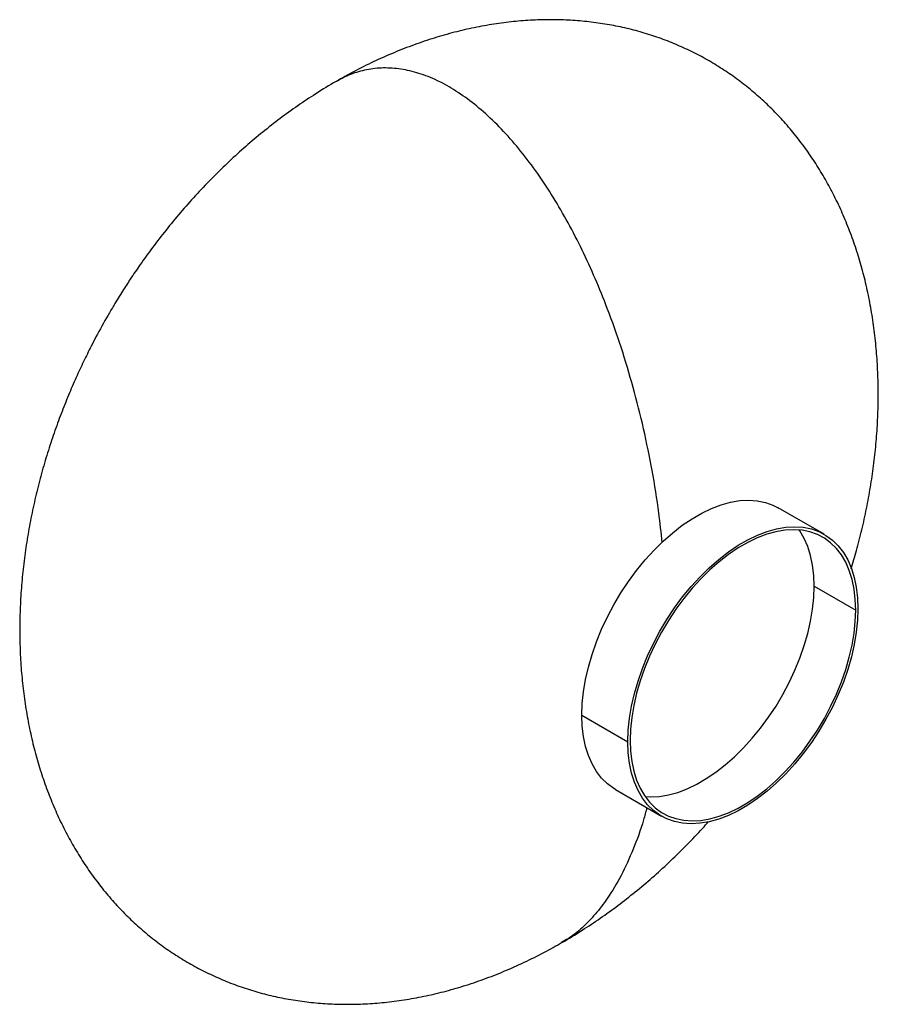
# Paper-space layout '_Isométrica' of a CAD drawing. Header units: millimetres. Extents: x -139 to 124, y -149 to 153.
import ezdxf

# ---------------------------------------------------------------- set-up
doc = ezdxf.new("R2010")
doc.units = ezdxf.units.MM

psp = doc.layouts.new('_Isométrica')

# ---------------------------------------------------------------- linework, layer by layer
at = {"color": 7, "linetype": 'Continuous', "lineweight": 25}
for p, q in [((107.86, -5.01), (93.72, 3.15)), ((104.79, -20.97), (117.51, -28.31)), ((33.37, -60.56), (47.51, -68.73)), ((43.73, -83.46), (57.87, -91.62))]:
    psp.add_line(p, q, dxfattribs=at)
at = {"color": 7, "linetype": 'Continuous', "lineweight": 25, "flags": 128}
for points in [[(33.37, -60.56), (33.5, -57.03), (33.88, -53.37), (34.51, -49.62), (35.39, -45.8), (36.51, -41.93), (37.86, -38.06), (39.43, -34.2), (41.22, -30.38), (43.2, -26.64), (45.37, -22.99), (47.7, -19.46), (50.19, -16.09), (52.81, -12.89), (55.54, -9.88), (58.37, -7.09), (61.28, -4.54), (64.23, -2.25), (67.22, -0.23), (70.22, 1.5), (73.21, 2.94), (76.17, 4.06), (79.08, 4.86), (81.91, 5.34), (84.64, 5.49), (87.26, 5.31), (89.75, 4.81), (92.08, 3.98), (93.72, 3.15)], [(47.51, -68.73), (47.64, -65.19), (48.02, -61.53), (48.65, -57.78), (49.53, -53.96), (50.65, -50.1), (52, -46.22), (53.57, -42.36), (55.36, -38.55), (57.34, -34.8), (59.51, -31.15), (61.84, -27.63), (64.33, -24.25), (66.95, -21.05), (69.68, -18.04), (72.51, -15.26), (75.42, -12.71), (78.38, -10.41), (81.37, -8.39), (84.37, -6.66), (87.36, -5.23), (90.31, -4.11), (93.22, -3.3), (96.05, -2.82), (98.78, -2.67), (101.4, -2.85), (103.89, -3.36), (106.22, -4.18), (108.39, -5.33), (110.37, -6.79), (112.16, -8.54), (113.73, -10.59), (115.08, -12.9), (116.2, -15.47), (117.08, -18.28), (117.71, -21.3), (118.09, -24.52), (118.22, -27.91)], [(117.51, -28.31), (117.39, -24.99), (117.02, -21.84), (116.4, -18.88), (115.54, -16.13), (114.44, -13.61), (113.11, -11.34), (111.57, -9.34), (109.82, -7.62), (107.88, -6.19), (105.76, -5.07), (103.47, -4.25), (101.03, -3.76), (98.47, -3.59), (95.79, -3.73), (93.01, -4.2), (90.17, -4.99), (87.27, -6.09), (84.34, -7.49), (81.4, -9.19), (78.47, -11.17), (75.57, -13.42), (72.72, -15.92), (69.95, -18.65), (67.27, -21.6), (64.7, -24.73), (62.26, -28.04), (59.98, -31.5), (57.85, -35.07), (55.91, -38.74), (54.16, -42.48), (52.62, -46.27), (51.29, -50.06), (50.2, -53.85), (49.34, -57.59), (48.72, -61.27), (48.34, -64.85), (48.22, -68.32)], [(104.79, -20.97), (104.66, -17.65), (104.29, -14.49), (103.67, -11.53), (102.81, -8.78), (101.71, -6.26), (100.39, -3.99), (100.16, -3.66)], [(52.85, -85.62), (54.54, -85.7), (57.22, -85.55), (59.99, -85.08), (62.84, -84.3), (65.74, -83.2), (68.67, -81.79), (71.61, -80.09), (74.54, -78.12), (77.44, -75.87), (80.28, -73.37), (83.06, -70.64), (85.74, -67.69), (88.3, -64.55), (90.74, -61.24), (93.03, -57.79), (95.15, -54.21), (97.1, -50.54), (98.84, -46.8), (100.39, -43.02), (101.71, -39.22), (102.81, -35.44), (103.67, -31.69), (104.29, -28.02), (104.66, -24.43), (104.79, -20.97)], [(118.22, -27.91), (118.09, -31.44), (117.71, -35.1), (117.08, -38.85), (116.2, -42.67), (115.08, -46.54), (113.73, -50.41), (112.16, -54.27), (110.37, -58.09), (108.39, -61.83), (106.22, -65.48), (103.89, -69.01), (101.4, -72.38), (98.78, -75.58), (96.05, -78.59), (93.22, -81.38), (90.31, -83.93), (87.36, -86.22), (84.37, -88.24), (81.37, -89.97), (78.38, -91.41), (75.42, -92.53), (72.51, -93.33), (69.68, -93.81), (66.95, -93.96), (64.33, -93.78), (61.84, -93.28), (59.51, -92.45), (57.34, -91.3), (55.36, -89.85), (53.57, -88.09), (52, -86.05), (50.65, -83.73), (49.53, -81.16), (48.65, -78.36), (48.02, -75.33), (47.64, -72.12), (47.51, -68.73)], [(48.22, -68.32), (48.34, -71.64), (48.72, -74.79), (49.34, -77.76), (50.2, -80.51), (51.29, -83.02), (52.62, -85.29), (54.16, -87.29), (55.91, -89.01), (57.85, -90.44), (59.98, -91.57), (62.26, -92.38), (64.7, -92.87), (67.27, -93.05), (69.95, -92.9), (72.72, -92.43), (75.57, -91.64), (78.47, -90.54), (81.4, -89.14), (84.34, -87.44), (87.27, -85.46), (90.17, -83.22), (93.01, -80.72), (95.79, -77.98), (98.47, -75.04), (101.03, -71.9), (103.47, -68.59), (105.76, -65.14), (107.88, -61.56), (109.82, -57.89), (111.57, -54.15), (113.11, -50.37), (114.44, -46.57), (115.54, -42.79), (116.4, -39.04), (117.02, -35.36), (117.39, -31.78), (117.51, -28.31)], [(43.73, -83.46), (43.2, -83.14), (41.22, -81.68), (39.43, -79.93), (37.86, -77.88), (36.51, -75.57), (35.39, -73), (34.51, -70.19), (33.88, -67.17), (33.5, -63.95), (33.37, -60.56)]]:
    psp.add_lwpolyline(points, dxfattribs=at)
at = {"color": 7, "linetype": 'Continuous', "lineweight": 25}
for points, knots in [([(116.12, -15.57), (116.67, -13.72), (117.87, -9.74), (119.44, -3.58), (120.88, 2.92), (122.09, 9.47), (123.06, 16.07), (123.79, 22.69), (124.26, 29.3), (124.48, 35.89), (124.43, 42.42), (124.12, 48.89), (123.55, 55.28), (122.71, 61.57), (121.61, 67.74), (120.24, 73.78), (118.62, 79.68), (116.74, 85.42), (114.61, 90.98), (112.24, 96.36), (109.63, 101.55), (106.79, 106.53), (103.71, 111.31), (100.43, 115.85), (96.92, 120.17), (93.22, 124.25), (89.31, 128.08), (85.22, 131.66), (80.95, 134.99), (76.5, 138.05), (71.88, 140.85), (67.11, 143.37), (62.18, 145.61), (57.11, 147.57), (51.91, 149.24), (46.57, 150.63), (41.12, 151.71), (35.55, 152.5), (29.88, 152.98), (24.12, 153.16), (18.27, 153.02), (12.33, 152.57), (6.33, 151.8), (0.26, 150.7), (-5.85, 149.28), (-12.01, 147.52), (-18.19, 145.44), (-24.4, 143.01), (-30.61, 140.25), (-36.53, 137.31), (-40.32, 135.16), (-42.08, 134.16)], [0, 0, 0, 0, 0.018431, 0.039502, 0.060755, 0.082131, 0.103582, 0.125061, 0.146536, 0.167971, 0.18934, 0.210621, 0.231795, 0.252848, 0.273767, 0.294545, 0.315154, 0.335638, 0.355961, 0.376129, 0.396115, 0.415996, 0.435736, 0.455347, 0.474821, 0.494213, 0.513532, 0.532766, 0.551925, 0.571083, 0.590269, 0.609412, 0.628569, 0.64783, 0.667197, 0.686592, 0.706106, 0.72582, 0.745703, 0.765682, 0.78591, 0.806402, 0.827123, 0.848062, 0.869293, 0.890832, 0.912663, 0.934803, 0.957276, 0.9801, 1, 1, 1, 1]), ([(58.07, -7.53), (57.74, -4.51), (56.97, 2.75), (55.06, 14.43), (52.45, 27.3), (49.27, 39.96), (45.57, 52.31), (41.63, 63.49), (37.58, 73.47), (33.56, 82.27), (29.25, 90.64), (24.67, 98.53), (19.82, 105.91), (14.73, 112.69), (9.41, 118.83), (3.9, 124.26), (-1.74, 128.88), (-7.46, 132.65), (-13.18, 135.49), (-18.83, 137.38), (-24.33, 138.31), (-29.65, 138.32), (-34.73, 137.39), (-38.9, 135.96), (-41.2, 134.59), (-42.04, 134.08)], [0, 0, 0, 0, 0.046817, 0.112618, 0.176933, 0.239468, 0.299973, 0.358273, 0.403255, 0.446747, 0.488779, 0.529427, 0.568806, 0.607082, 0.644449, 0.681125, 0.717341, 0.753327, 0.789313, 0.825529, 0.862205, 0.899572, 0.937848, 0.977226, 1, 1, 1, 1]), ([(-42.08, 134.16), (-42.38, 133.99), (-44.77, 132.67), (-48.97, 130.01), (-54.66, 126.2), (-60.07, 122.25), (-65.39, 118.06), (-70.59, 113.63), (-75.67, 108.98), (-80.62, 104.12), (-85.4, 99.08), (-90.01, 93.87), (-94.41, 88.55), (-98.53, 83.21), (-102.17, 78.17), (-105.22, 73.7), (-107.92, 69.52), (-110.2, 65.83), (-111.65, 63.33), (-112.24, 62.33)], [0, 0, 0, 0, 0.0101841, 0.083074, 0.1493559, 0.2161482, 0.2833886, 0.35101, 0.4189633, 0.4871542, 0.5554493, 0.6236403, 0.6913566, 0.7578078, 0.8207926, 0.8733548, 0.9157765, 0.9661506, 1, 1, 1, 1]), ([(-112.24, 62.33), (-113.49, 60.11), (-115.27, 56.96), (-117.74, 52.2), (-119.8, 48.05), (-122.13, 43.03), (-124.44, 37.68), (-126.7, 32), (-128.86, 26.08), (-130.87, 19.95), (-132.71, 13.67), (-134.36, 7.27), (-135.8, 0.78), (-137.01, -5.78), (-137.98, -12.38), (-138.71, -19), (-139.19, -25.61), (-139.4, -32.19), (-139.36, -38.73), (-139.05, -45.2), (-138.47, -51.59), (-137.63, -57.88), (-136.53, -64.05), (-135.16, -70.09), (-133.54, -75.99), (-131.66, -81.72), (-129.53, -87.29), (-127.16, -92.67), (-124.55, -97.86), (-121.71, -102.84), (-118.64, -107.61), (-115.35, -112.16), (-111.85, -116.48), (-108.14, -120.56), (-104.24, -124.39), (-100.15, -127.97), (-95.87, -131.3), (-91.42, -134.36), (-86.8, -137.15), (-82.03, -139.67), (-77.11, -141.92), (-72.03, -143.88), (-66.83, -145.55), (-61.5, -146.94), (-56.04, -148.02), (-50.48, -148.81), (-44.81, -149.29), (-39.04, -149.47), (-33.19, -149.33), (-27.26, -148.88), (-21.25, -148.1), (-15.19, -147.01), (-9.07, -145.59), (-2.92, -143.83), (3.27, -141.74), (9.48, -139.32), (15.69, -136.55), (21.61, -133.62), (25.4, -131.47), (27.16, -130.47)], [0, 0, 0, 0, 0.020991, 0.029696, 0.044129, 0.059156, 0.075301, 0.092161, 0.109568, 0.127383, 0.145502, 0.163845, 0.182347, 0.200956, 0.21963, 0.238328, 0.257023, 0.275683, 0.294286, 0.312812, 0.331245, 0.349572, 0.367783, 0.385871, 0.403812, 0.421644, 0.439336, 0.456894, 0.474292, 0.491599, 0.508784, 0.525856, 0.542809, 0.559691, 0.576509, 0.593252, 0.609931, 0.62661, 0.643312, 0.659976, 0.676654, 0.693421, 0.71028, 0.727165, 0.744153, 0.761314, 0.778624, 0.796016, 0.813625, 0.831464, 0.849503, 0.867731, 0.886214, 0.904964, 0.923969, 0.943243, 0.962807, 0.982676, 1, 1, 1, 1]), ([(53.32, -89), (53, -90.26), (51.84, -94.74), (49.25, -101.75), (45.58, -109.85), (41.62, -116.47), (37.59, -121.79), (33.55, -125.91), (30.08, -128.8), (27.8, -130.03), (27.12, -130.39)], [0, 0, 0, 0, 0.069508, 0.245984, 0.416734, 0.581259, 0.708202, 0.830939, 0.949558, 1, 1, 1, 1]), ([(27.16, -130.47), (27.45, -130.3), (29.85, -128.98), (34.04, -126.32), (39.74, -122.51), (45.15, -118.56), (50.47, -114.36), (55.67, -109.94), (60.75, -105.29), (65.69, -100.42), (69.54, -96.42), (71.68, -93.98), (72.29, -93.28)], [0, 0, 0, 0, 0.017483, 0.142611, 0.256396, 0.371057, 0.486487, 0.602571, 0.719225, 0.836286, 0.953527, 1, 1, 1, 1])]:
    psp.add_open_spline(points, degree=3, knots=knots, dxfattribs=at)

doc.saveas('drawing.dxf')
